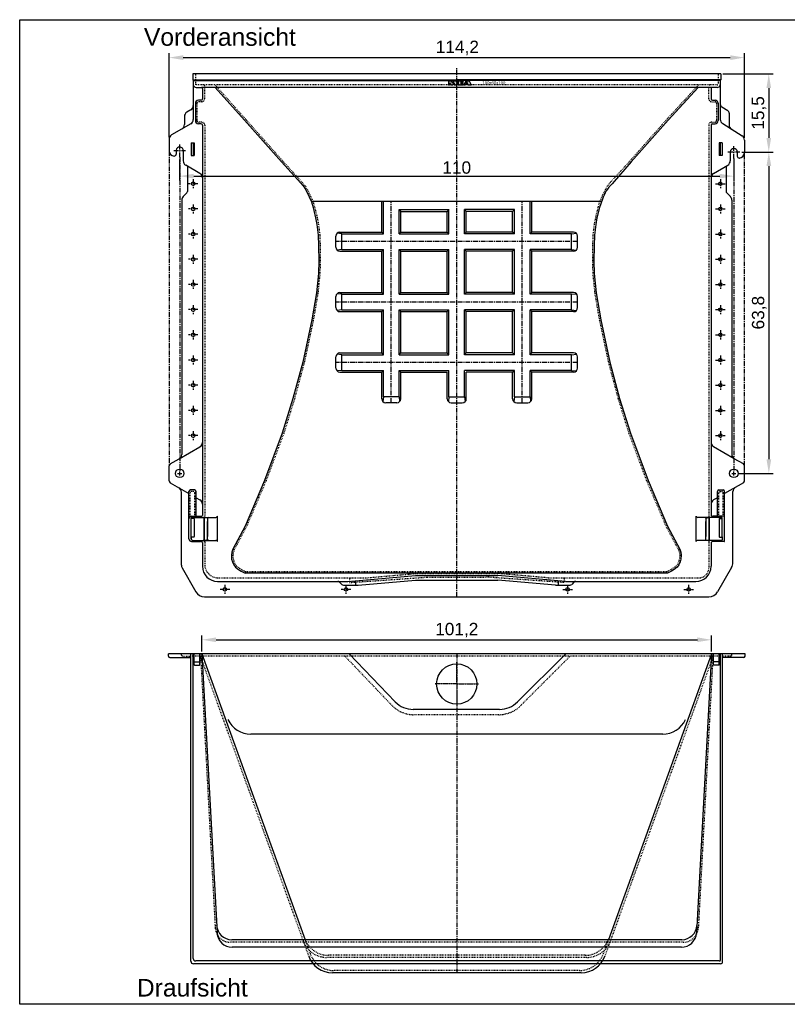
# Model space of a CAD drawing. Header units: millimetres. Extents: x -900 to 1888, y -596 to 1359.
# Tile 1 of 2: x -900 to 623, y -596 to 1359. Entities that reach past the tile are written whole.
import ezdxf

# ---------------------------------------------------------------- set-up
doc = ezdxf.new("R2010")
doc.units = ezdxf.units.MM
for name, pattern in [('AM_DIN_G_W050', [13.75, 9.75, -1.5, 1, -1.5]), ('CENTER', [50.8, 31.75, -6.35, 6.35, -6.35]), ('DOTTED', [3.175, 1.5875, -1.5875])]:
    doc.linetypes.add(name, pattern=pattern)
for name, color, linetype in [('180', 90, 'DOTTED'), ('Beschriftung', 7, 'Continuous'), ('Sonstige1', 134, 'Continuous'), ('Werkst_ck1_Kanten', 1, 'Continuous')]:
    doc.layers.add(name, color=color, linetype=linetype)
for name, color, linetype, lineweight in [('AM_7', 4, 'AM_DIN_G_W050', 25), ('Bemassung', 1, 'Continuous', 25), ('Mittellinie', 2, 'CENTER', 25), ('Schraffur', 253, 'Continuous', 25)]:
    doc.layers.add(name, color=color, linetype=linetype, lineweight=lineweight)
doc.styles.get("Standard").update_dxf_attribs({"font": 'arial.ttf'})
doc.styles.add('style1', font='arial.ttf')
doc.dimstyles.new('MEA', dxfattribs={"dimscale": 0, "dimtxt": 3.5, "dimasz": 4, "dimexe": 1.25, "dimexo": 0.625, "dimtad": 1, "dimtxsty": 'Standard', "dimcen": 4, "dimadec": 0, "dimazin": 2, "dimtfac": 1, "dimtmove": 0, "dimatfit": 3, "dimfxl": 1, "dimtvp": 1, "dimtolj": 1, "dimtzin": 0, "dimarcsym": 0})

# ---------------------------------------------------------------- blocks, each defined once
blk = doc.blocks.new('*D16')
at = {"layer": 'Bemassung', "color": 0, "lineweight": -2, "ltscale": 0.3, "transparency": 16777216}
for p, q in [((-538.6, 104.4), (-538.6, 136.6)), ((-510.6, 127.8), (444.9, 127.8)), ((472.9, 104.4), (472.9, 136.6))]:
    blk.add_line(p, q, dxfattribs=at)
at = {"layer": 'Bemassung', "color": 0, "lineweight": 25, "ltscale": 0.3, "transparency": 16777216}
for points in [[(-510.6, 132.5), (-510.6, 123.2), (-538.6, 127.8)], [(444.9, 132.5), (444.9, 123.2), (472.9, 127.8)]]:
    blk.add_solid(points, dxfattribs=at)
at = {"layer": 'Defpoints', "color": 0, "lineweight": 25, "ltscale": 0.3, "transparency": 16777216}
for p in [(472.9, 127.8), (-538.6, 100.1), (472.9, 100.1)]:
    blk.add_point(p, dxfattribs=at)
at = {"layer": 'Bemassung', "color": 0, "lineweight": 25, "ltscale": 0.3, "transparency": 16777216, "insert": (-32.8, 146.9), "char_height": 24.5, "attachment_point": 5}
blk.add_mtext('\\A1;101,2', dxfattribs=at)
blk = doc.blocks.new('*D17')
at = {"layer": 'Bemassung', "color": 0, "lineweight": -2, "ltscale": 0.3, "transparency": 16777216}
for p, q in [((-603.9, 1125.9), (-603.9, 1292.4)), ((538.2, 1124.4), (538.2, 1292.4)), ((-575.9, 1283.6), (510.2, 1283.6))]:
    blk.add_line(p, q, dxfattribs=at)
at = {"layer": 'Bemassung', "color": 0, "lineweight": 25, "ltscale": 0.3, "transparency": 16777216}
for points in [[(-575.9, 1288.3), (-575.9, 1278.9), (-603.9, 1283.6)], [(510.2, 1288.3), (510.2, 1278.9), (538.2, 1283.6)]]:
    blk.add_solid(points, dxfattribs=at)
at = {"layer": 'Defpoints', "color": 0, "lineweight": 25, "ltscale": 0.3, "transparency": 16777216}
for p in [(538.2, 1283.6), (-603.9, 1121.5), (538.2, 1120)]:
    blk.add_point(p, dxfattribs=at)
at = {"layer": 'Bemassung', "color": 0, "lineweight": 25, "ltscale": 0.3, "transparency": 16777216, "insert": (-31.6, 1302.7), "char_height": 24.5, "attachment_point": 5}
blk.add_mtext('\\A1;114,2', dxfattribs=at)
blk = doc.blocks.new('*D18')
at = {"layer": 'Bemassung', "color": 0, "lineweight": -2, "ltscale": 0.3, "transparency": 16777216}
for p, q in [((-582.9, 1081.6), (-582.9, 1039.6)), ((517.2, 1078.7), (517.2, 1039.6)), ((-554.9, 1048.3), (489.2, 1048.3))]:
    blk.add_line(p, q, dxfattribs=at)
at = {"layer": 'Bemassung', "color": 0, "lineweight": 25, "ltscale": 0.3, "transparency": 16777216}
for points in [[(-554.9, 1053), (-554.9, 1043.6), (-582.9, 1048.3)], [(489.2, 1053), (489.2, 1043.6), (517.2, 1048.3)]]:
    blk.add_solid(points, dxfattribs=at)
at = {"layer": 'Defpoints', "color": 0, "lineweight": 25, "ltscale": 0.3, "transparency": 16777216}
for p in [(-582.9, 1086), (517.2, 1083), (517.2, 1048.3)]:
    blk.add_point(p, dxfattribs=at)
at = {"layer": 'Bemassung', "color": 0, "lineweight": 25, "ltscale": 0.3, "transparency": 16777216, "insert": (-32.9, 1065.2), "char_height": 24.5, "attachment_point": 5}
blk.add_mtext('\\A1;110', dxfattribs=at)
blk = doc.blocks.new('*D19')
at = {"layer": 'Bemassung', "color": 0, "lineweight": -2, "ltscale": 0.3, "transparency": 16777216}
for p, q in [((495.4, 1251.2), (595.3, 1251.2)), ((586.5, 1223.2), (586.5, 1124.2)), ((533.2, 1096.2), (595.3, 1096.2))]:
    blk.add_line(p, q, dxfattribs=at)
at = {"layer": 'Bemassung', "color": 0, "lineweight": 25, "ltscale": 0.3, "transparency": 16777216}
for points in [[(581.9, 1223.2), (591.2, 1223.2), (586.5, 1251.2)], [(581.9, 1124.2), (591.2, 1124.2), (586.5, 1096.2)]]:
    blk.add_solid(points, dxfattribs=at)
at = {"layer": 'Defpoints', "color": 0, "lineweight": 25, "ltscale": 0.3, "transparency": 16777216}
for p in [(491.1, 1251.2), (528.8, 1096.2), (586.5, 1096.2)]:
    blk.add_point(p, dxfattribs=at)
at = {"layer": 'Bemassung', "color": 0, "lineweight": 25, "ltscale": 0.3, "transparency": 16777216, "insert": (567.4, 1173.7), "char_height": 24.5, "attachment_point": 5, "rotation": 90}
blk.add_mtext('\\A1;15,5', dxfattribs=at)
blk = doc.blocks.new('*D20')
at = {"layer": 'Bemassung', "color": 0, "lineweight": -2, "ltscale": 0.3, "transparency": 16777216}
for p, q in [((533.2, 1096.2), (595.5, 1096.2)), ((586.7, 1068.2), (586.7, 486.2)), ((525.5, 458.2), (595.5, 458.2))]:
    blk.add_line(p, q, dxfattribs=at)
at = {"layer": 'Bemassung', "color": 0, "lineweight": 25, "ltscale": 0.3, "transparency": 16777216}
for points in [[(582, 1068.2), (591.4, 1068.2), (586.7, 1096.2)], [(582, 486.2), (591.4, 486.2), (586.7, 458.2)]]:
    blk.add_solid(points, dxfattribs=at)
at = {"layer": 'Defpoints', "color": 0, "lineweight": 25, "ltscale": 0.3, "transparency": 16777216}
for p in [(528.8, 1096.2), (521.2, 458.2), (586.7, 458.2)]:
    blk.add_point(p, dxfattribs=at)
at = {"layer": 'Bemassung', "color": 0, "lineweight": 25, "ltscale": 0.3, "transparency": 16777216, "insert": (567.6, 777.2), "char_height": 24.5, "attachment_point": 5, "rotation": 90}
blk.add_mtext('\\A1;63,8', dxfattribs=at)

msp = doc.modelspace()

# ---------------------------------------------------------------- hatches: boundary and pattern name
at = {"layer": 'Schraffur'}
h = msp.add_hatch(color=256, dxfattribs=at)
h.paths.add_polyline_path([(-24.95, 1236.09), (-19.81, 1236.09), (-19.81, 1237.24), (-30.09, 1237.24), (-30.09, 1229.24), (-19.81, 1229.24), (-19.81, 1230.38), (-24.95, 1230.38), (-24.95, 1232.67), (-19.81, 1232.67), (-19.81, 1233.81), (-24.95, 1233.81)])
h.paths.add_polyline_path([(-32.95, 1237.24), (-38.4, 1237.24), (-41.09, 1232.67), (-43.78, 1237.24), (-49.23, 1237.24), (-49.23, 1229.24), (-46.95, 1229.24), (-46.95, 1233.36), (-44.52, 1229.24), (-40.52, 1229.24), (-38.09, 1233.36), (-38.09, 1229.24), (-32.95, 1229.24)])
h.paths.add_polyline_path([(-8.09, 1237.24), (-14.95, 1237.24), (-18.68, 1229.24), (-16.39, 1229.24), (-15.59, 1230.95), (-10.87, 1230.95), (-10.07, 1229.24), (-4.36, 1229.24)])
h.paths.add_polyline_path([(-11.41, 1232.09), (-15.06, 1232.09), (-13.23, 1236.01)], flags=16)

# ---------------------------------------------------------------- linework, layer by layer
at = {"lineweight": 25, "ltscale": 0.3}
for p, q in [((491.05, 1251.24), (-556.75, 1251.24)), ((-556.75, 1251.24), (-556.75, 1239.24)), ((491.05, 1251.24), (491.05, 1239.24)), ((-556.75, 1239.24), (-32.85, 1239.24)), ((-556.75, 1239.24), (-555.75, 1238.24)), ((-555.75, 1238.24), (-556.02, 1188.24)), ((-555.75, 1238.24), (-32.85, 1238.24)), ((491.05, 1239.24), (-32.85, 1239.24)), ((490.05, 1238.24), (-32.85, 1238.24)), ((491.05, 1239.24), (490.05, 1238.24)), ((490.05, 1238.24), (490.32, 1190.06)), ((-550.1, 1224.24), (-539.6, 1224.24)), ((446.44, 1224.24), (-539.6, 1224.24)), ((-537.6, 1222.24), (-537.6, 1201.97)), ((473.64, 1224.24), (446.44, 1224.24)), ((471.9, 1222.24), (471.9, 1201.97)), ((484.18, 1224.24), (473.9, 1224.24)), ((-551.6, 1192.97), (-551.6, 1158.44)), ((-540.6, 1198.97), (-545.6, 1198.97)), ((474.9, 1198.97), (479.9, 1198.97)), ((485.9, 1192.97), (485.9, 1158.44)), ((-560.72, 1179.76), (-568.52, 1175.25)), ((-556.02, 1188.24), (-556.02, 1160.69)), ((490.32, 1190.91), (490.32, 1160.97)), ((493.14, 1185.83), (505, 1178.42)), ((507.82, 1173.33), (507.82, 1150.03)), ((-573.52, 1166.59), (-573.52, 1150.59)), ((-561.02, 1152.03), (-598.85, 1130.19)), ((-540.6, 1152.44), (-545.6, 1152.44)), ((-537.6, 1149.44), (-537.6, 1044.66)), ((471.9, 1149.44), (471.9, 519.7)), ((474.9, 1152.44), (479.9, 1152.44)), ((495.02, 1152.49), (533.45, 1128.47)), ((-603.85, 1121.53), (-603.85, 1098.24)), ((-559.8, 1114.24), (-559.8, 1089.24)), ((-559.8, 1114.24), (-553.8, 1114.24)), ((-555.8, 1114.24), (-555.8, 1089.24)), ((-553.8, 1114.24), (-553.8, 1089.24)), ((488.1, 1114.24), (488.1, 1089.24)), ((494.1, 1114.24), (488.1, 1114.24)), ((490.1, 1114.24), (490.1, 1089.24)), ((494.1, 1114.24), (494.1, 1089.24)), ((538.15, 1119.99), (538.15, 1094.24)), ((-589.8, 1099.76), (-589.8, 1092.24)), ((-575.9, 1098.69), (-575.9, 1078.77)), ((510.2, 1096.24), (510.2, 1078.77)), ((524.1, 1096.24), (524.1, 1088.24)), ((-593.85, 1088.24), (-593.8, 1088.24)), ((-559.8, 1089.24), (-553.8, 1089.24)), ((494.1, 1089.24), (488.1, 1089.24)), ((528.15, 1084.24), (528.1, 1084.24)), ((-542.6, 1053.77), (-570.9, 1070.11)), ((-567.6, 1068.2), (-567.6, 1018.02)), ((476.9, 1053.77), (505.2, 1070.11)), ((501.9, 1068.2), (501.9, 1018.02)), ((-537.6, 1045.11), (-537.6, 519.7)), ((-567.6, 1017.8), (-567.6, 1018.02)), ((-578.85, 1000.66), (-578.85, 495.88)), ((-576.07, 1007.58), (-568.71, 1015.25)), ((254.76, 998.24), (-321.68, 998.24)), ((-181.85, 937.24), (-181.85, 998.24)), ((116.15, 937.24), (116.15, 998.24)), ((256.2, 1002.26), (250.36, 986)), ((510.37, 1007.58), (503.01, 1015.25)), ((513.15, 1000.66), (513.15, 495.88)), ((-143.85, 937.24), (-143.85, 978.24)), ((-143.85, 978.24), (-51.85, 978.24)), ((-51.85, 937.24), (-51.85, 978.24)), ((-13.85, 937.24), (-13.85, 978.24)), ((78.15, 978.24), (-13.85, 978.24)), ((78.15, 937.24), (78.15, 978.24)), ((250.36, 986), (245.5, 965.83)), ((245.5, 965.83), (242.93, 952.45)), ((242.93, 952.45), (240.37, 931.26)), ((242.93, 952.45), (240.37, 931.26)), ((-272.85, 907.24), (-272.85, 929.24)), ((-264.85, 937.24), (-181.85, 937.24)), ((-143.85, 937.24), (-51.85, 937.24)), ((78.15, 937.24), (-13.85, 937.24)), ((199.15, 937.24), (116.15, 937.24)), ((207.15, 907.24), (207.15, 929.24)), ((240.37, 931.26), (239.62, 909.98)), ((-264.85, 899.24), (-181.85, 899.24)), ((-181.85, 817.24), (-181.85, 899.24)), ((-143.85, 899.24), (-51.85, 899.24)), ((-143.85, 817.24), (-143.85, 899.24)), ((-51.85, 817.24), (-51.85, 899.24)), ((-13.85, 817.24), (-13.85, 899.24)), ((78.15, 899.24), (-13.85, 899.24)), ((78.15, 817.24), (78.15, 899.24)), ((116.15, 817.24), (116.15, 899.24)), ((199.15, 899.24), (116.15, 899.24)), ((239.62, 909.98), (239.36, 880.12)), ((239.36, 880.12), (240.14, 855.28)), ((240.14, 855.28), (243.97, 816.74)), ((-272.85, 787.24), (-272.85, 809.24)), ((-264.85, 817.24), (-181.85, 817.24)), ((-143.85, 817.24), (-51.85, 817.24)), ((78.15, 817.24), (-13.85, 817.24)), ((199.15, 817.24), (116.15, 817.24)), ((207.15, 787.24), (207.15, 809.24)), ((243.97, 816.74), (253.19, 762.77)), ((-264.85, 779.24), (-181.85, 779.24)), ((-181.85, 697.24), (-181.85, 779.24)), ((-143.85, 779.24), (-51.85, 779.24)), ((-143.85, 697.24), (-143.85, 779.24)), ((-51.85, 697.24), (-51.85, 779.24)), ((78.15, 779.24), (-13.85, 779.24)), ((-13.85, 697.24), (-13.85, 779.24)), ((78.15, 697.24), (78.15, 779.24)), ((116.15, 697.24), (116.15, 779.24)), ((199.15, 779.24), (116.15, 779.24)), ((253.19, 762.77), (271.09, 679.17)), ((-272.85, 667.24), (-272.85, 689.24)), ((-264.85, 697.24), (-181.85, 697.24)), ((-143.85, 697.24), (-51.85, 697.24)), ((78.15, 697.24), (-13.85, 697.24)), ((199.15, 697.24), (116.15, 697.24)), ((207.15, 667.24), (207.15, 689.24)), ((271.09, 679.17), (290.53, 606.56)), ((-264.85, 659.24), (-181.85, 659.24)), ((-181.85, 606.24), (-181.85, 659.24)), ((-143.85, 659.24), (-51.85, 659.24)), ((-143.85, 606.24), (-143.85, 659.24)), ((-51.85, 606.24), (-51.85, 659.24)), ((78.15, 659.24), (-13.85, 659.24)), ((-13.85, 606.24), (-13.85, 659.24)), ((78.15, 606.24), (78.15, 659.24)), ((199.15, 659.24), (116.15, 659.24)), ((116.15, 606.24), (116.15, 659.24)), ((290.53, 606.56), (311.75, 538.25)), ((-151.85, 598.24), (-173.85, 598.24)), ((-43.85, 598.24), (-21.85, 598.24)), ((86.15, 598.24), (108.15, 598.24)), ((311.75, 538.25), (347.03, 443.92)), ((-583.85, 487.22), (-542.6, 511.04)), ((-537.6, 519.7), (-537.6, 396.78)), ((471.9, 519.7), (471.9, 396.78)), ((518.15, 487.22), (476.9, 511.04)), ((-603.85, 464.39), (-603.85, 473.37)), ((-601.85, 476.83), (-583.85, 487.22)), ((536.15, 476.83), (518.15, 487.22)), ((538.15, 464.39), (538.15, 473.37)), ((-603.85, 443.11), (-603.85, 464.39)), ((538.15, 443.11), (538.15, 464.39)), ((-601.85, 439.64), (-564.4, 418.02)), ((347.03, 443.92), (385.65, 353.6)), ((536.15, 439.64), (498.7, 418.02)), ((-579.56, 275.92), (-579.56, 421)), ((-564.4, 367.73), (-564.4, 422.4)), ((-553.4, 425.4), (-561.4, 425.4)), ((-550.4, 372.95), (-550.4, 422.4)), ((484.7, 372.95), (484.7, 422.4)), ((487.7, 425.4), (495.7, 425.4)), ((498.7, 367.73), (498.7, 422.4)), ((515.4, 281.25), (515.4, 421.89)), ((-550.4, 409.94), (-542.6, 405.44)), ((-537.6, 396.78), (-537.6, 374.66)), ((471.9, 396.78), (471.9, 374.66)), ((484.7, 409.94), (476.9, 405.44)), ((-559.18, 372.95), (-541.46, 372.95)), ((-507.82, 372.95), (-508.99, 371.78)), ((442.12, 372.95), (443.29, 371.78)), ((497.7, 372.95), (475.76, 372.95)), ((498.7, 323.95), (498.7, 371.95)), ((-564.4, 328.18), (-564.4, 367.73)), ((-560.03, 332.76), (-560.03, 369.86)), ((-560.03, 328.18), (-560.03, 367.73)), ((-559.03, 370.86), (-532.35, 370.86)), ((-554.76, 368.73), (-559.03, 368.73)), ((-556.89, 370.86), (-511.21, 370.86)), ((-553.76, 367.73), (-553.76, 332.76)), ((-532.35, 370.86), (-533.91, 369.55)), ((-533.91, 369.55), (-533.91, 327.24)), ((-533.91, 326.35), (-533.91, 368.66)), ((-532.35, 370.86), (-511.21, 370.86)), ((-527.43, 369.55), (-532.35, 370.86)), ((-525.87, 370.86), (-527.43, 369.55)), ((-527.43, 369.55), (-527.43, 333.03)), ((-527.43, 326.35), (-527.43, 362.88)), ((385.65, 353.6), (410, 307.98)), ((491.19, 370.86), (445.51, 370.86)), ((466.65, 370.86), (445.51, 370.86)), ((460.17, 370.86), (461.73, 369.55)), ((461.73, 369.55), (466.65, 370.86)), ((461.73, 369.55), (461.73, 333.03)), ((461.73, 326.35), (461.73, 362.88)), ((466.65, 370.86), (468.21, 369.55)), ((493.33, 370.86), (466.65, 370.86)), ((468.21, 369.55), (468.21, 327.24)), ((468.21, 326.35), (468.21, 368.66)), ((488.06, 367.73), (488.06, 332.76)), ((489.06, 368.73), (493.33, 368.73)), ((494.33, 332.76), (494.33, 369.86)), ((-560.03, 332.36), (-560.03, 328.18)), ((494.33, 332.36), (494.33, 326.04)), ((-559.18, 322.95), (-541.46, 322.95)), ((-554.76, 331.76), (-559.03, 331.76)), ((-556.89, 325.04), (-532.35, 325.04)), ((-537.6, 321.25), (-537.6, 273.64)), ((-532.35, 325.04), (-533.91, 326.35)), ((-527.43, 326.35), (-532.35, 325.04)), ((-532.35, 325.04), (-511.21, 325.04)), ((-525.87, 325.04), (-527.43, 326.35)), ((-507.82, 322.95), (-508.99, 324.12)), ((442.12, 322.95), (443.29, 324.12)), ((466.65, 325.04), (445.51, 325.04)), ((460.17, 325.04), (461.73, 326.35)), ((461.73, 326.35), (466.65, 325.04)), ((466.65, 325.04), (468.21, 326.35)), ((493.33, 325.04), (466.65, 325.04)), ((471.9, 321.25), (471.9, 273.64)), ((497.7, 322.95), (475.76, 322.95)), ((489.06, 331.76), (493.33, 331.76)), ((410, 307.98), (412.04, 301.59)), ((412.04, 301.59), (412.8, 295.72)), ((412.8, 295.72), (412.29, 288.07)), ((408.13, 276.39), (404.47, 272.11)), ((410.51, 282.45), (408.13, 276.39)), ((412.29, 288.07), (410.51, 282.45)), ((-578.23, 270.92), (-550.7, 223.24)), ((385.24, 260.4), (-452.69, 260.4)), ((-248.83, 243.65), (-114.55, 255.4)), ((-114.55, 255.4), (48.85, 255.4)), ((183.35, 243.64), (48.85, 255.4)), ((387.97, 261.66), (385.24, 260.4)), ((393.39, 264.31), (387.97, 261.66)), ((398.68, 267.33), (393.39, 264.31)), ((404.47, 272.11), (398.68, 267.33)), ((512.72, 271.25), (485, 223.24)), ((-507.6, 243.64), (-268.97, 243.64)), ((-268.97, 243.64), (-249.27, 243.64)), ((-265.41, 242.14), (-261.23, 237.9)), ((-257.67, 236.4), (-228.85, 236.4)), ((-233.85, 245.4), (-233.85, 236.4)), ((-228.85, 236.4), (-114.55, 246.4)), ((-114.55, 246.4), (48.85, 246.4)), ((163.15, 236.4), (48.85, 246.4)), ((163.15, 236.4), (191.97, 236.4)), ((168.15, 244.97), (168.15, 236.4)), ((183.35, 243.64), (441.9, 243.64)), ((199.71, 242.14), (195.53, 237.9)), ((-533.38, 213.24), (-32.85, 213.24)), ((-32.85, 213.24), (467.68, 213.24)), ((-32.85, 100.05), (-605.1, 100.05)), ((-605.1, 95.55), (-605.1, 100.05)), ((-560.6, -510.38), (-560.6, 100.05)), ((-556.1, -504.88), (-556.1, 100.05)), ((-554.1, 78.55), (-554.1, 100.05)), ((-542.6, 78.55), (-542.6, 100.05)), ((-538.6, 100.05), (-333.84, -467.56)), ((-538.6, 100.05), (-508.75, -454.17)), ((-154.95, 4.38), (-246.12, 100.05)), ((539.4, 100.05), (-32.85, 100.05)), ((87.75, 4.38), (183.42, 100.05)), ((472.9, 100.05), (268.09, -467.56)), ((472.9, 100.05), (443.05, -454.17)), ((476.9, 78.55), (476.9, 100.05)), ((488.4, 78.55), (488.4, 100.05)), ((490.4, -507.88), (490.4, 100.05)), ((494.9, -511.38), (494.9, 100.05)), ((539.4, 95.55), (539.4, 100.05)), ((-602.1, 92.55), (-560.6, 92.55)), ((-554.1, 84.05), (-542.6, 84.05)), ((488.4, 84.05), (476.9, 84.05)), ((536.4, 92.55), (494.9, 92.55)), ((-553.1, 77.55), (-543.6, 77.55)), ((487.4, 77.55), (477.9, 77.55)), ((52.08, -10.39), (-119.28, -10.39)), ((52.08, -10.39), (-117.78, -10.39)), ((413.9, -467.56), (-479.6, -467.56)), ((413.09, -482.56), (-478.79, -482.56)), ((-32.85, -515.38), (-555.6, -515.38)), ((-32.85, -509.88), (-551.1, -509.88)), ((488.4, -509.88), (-32.85, -509.88)), ((490.9, -515.38), (-32.85, -515.38)), ((214.1, -533.28), (-279.74, -533.29))]:
    msp.add_line(p, q, dxfattribs=at)
at = {"color": 9, "linetype": 'Continuous'}
for p, q in [((-178.35, 933.74), (-178.35, 998.24)), ((112.65, 933.74), (112.65, 998.24)), ((-147.35, 933.74), (-147.35, 981.74)), ((-147.35, 981.74), (-48.35, 981.74)), ((-147.35, 981.74), (-143.85, 978.24)), ((-48.35, 981.74), (-51.85, 978.24)), ((-48.35, 933.74), (-48.35, 981.74)), ((-17.35, 933.74), (-17.35, 981.74)), ((81.65, 981.74), (-17.35, 981.74)), ((-17.35, 981.74), (-13.85, 978.24)), ((81.65, 981.74), (78.15, 978.24)), ((81.65, 933.74), (81.65, 981.74)), ((-260.85, 933.74), (-270.51, 934.89)), ((-260.85, 902.74), (-260.85, 933.74)), ((-260.85, 933.74), (-178.35, 933.74)), ((-178.35, 933.74), (-181.85, 937.24)), ((-147.35, 933.74), (-143.85, 937.24)), ((-147.35, 933.74), (-48.35, 933.74)), ((-48.35, 933.74), (-51.85, 937.24)), ((-17.35, 933.74), (-13.85, 937.24)), ((81.65, 933.74), (-17.35, 933.74)), ((81.65, 933.74), (78.15, 937.24)), ((112.65, 933.74), (116.15, 937.24)), ((195.15, 933.74), (112.65, 933.74)), ((195.15, 933.74), (204.81, 934.89)), ((195.15, 902.74), (195.15, 933.74)), ((-260.85, 902.74), (-270.51, 901.58)), ((-260.85, 902.74), (-178.35, 902.74)), ((-178.35, 902.74), (-181.85, 899.24)), ((-178.35, 813.74), (-178.35, 902.74)), ((-147.35, 902.74), (-48.35, 902.74)), ((-147.35, 813.74), (-147.35, 902.74)), ((-147.35, 902.74), (-143.85, 899.24)), ((-48.35, 902.74), (-51.85, 899.24)), ((-48.35, 813.74), (-48.35, 902.74)), ((-17.35, 813.74), (-17.35, 902.74)), ((81.65, 902.74), (-17.35, 902.74)), ((-17.35, 902.74), (-13.85, 899.24)), ((81.65, 902.74), (78.15, 899.24)), ((81.65, 813.74), (81.65, 902.74)), ((112.65, 813.74), (112.65, 902.74)), ((195.15, 902.74), (112.65, 902.74)), ((112.65, 902.74), (116.15, 899.24)), ((195.15, 902.74), (204.81, 901.58)), ((-260.85, 813.74), (-270.51, 814.89)), ((-260.85, 782.74), (-260.85, 813.74)), ((-260.85, 813.74), (-178.35, 813.74)), ((-178.35, 813.74), (-181.85, 817.24)), ((-147.35, 813.74), (-143.85, 817.24)), ((-147.35, 813.74), (-48.35, 813.74)), ((-48.35, 813.74), (-51.85, 817.24)), ((-17.35, 813.74), (-13.85, 817.24)), ((81.65, 813.74), (-17.35, 813.74)), ((81.65, 813.74), (78.15, 817.24)), ((112.65, 813.74), (116.15, 817.24)), ((195.15, 813.74), (112.65, 813.74)), ((195.15, 813.74), (204.81, 814.89)), ((195.15, 782.74), (195.15, 813.74)), ((-260.85, 782.74), (-270.51, 781.58)), ((-260.85, 782.74), (-178.35, 782.74)), ((-178.35, 782.74), (-181.85, 779.24)), ((-178.35, 693.74), (-178.35, 782.74)), ((-147.35, 782.74), (-48.35, 782.74)), ((-147.35, 693.74), (-147.35, 782.74)), ((-147.35, 782.74), (-143.85, 779.24)), ((-48.35, 782.74), (-51.85, 779.24)), ((-48.35, 693.74), (-48.35, 782.74)), ((-48.35, 693.74), (-48.35, 782.74)), ((-17.35, 693.74), (-17.35, 782.74)), ((81.65, 782.74), (-17.35, 782.74)), ((-17.35, 693.74), (-17.35, 782.74)), ((-17.35, 782.74), (-13.85, 779.24)), ((81.65, 782.74), (78.15, 779.24)), ((81.65, 693.74), (81.65, 782.74)), ((112.65, 693.74), (112.65, 782.74)), ((195.15, 782.74), (112.65, 782.74)), ((112.65, 782.74), (116.15, 779.24)), ((195.15, 782.74), (204.81, 781.58)), ((-260.85, 693.74), (-270.51, 694.89)), ((-260.85, 662.74), (-260.85, 693.74)), ((-260.85, 693.74), (-178.35, 693.74)), ((-178.35, 693.74), (-181.85, 697.24)), ((-147.35, 693.74), (-143.85, 697.24)), ((-147.35, 693.74), (-48.35, 693.74)), ((-48.35, 693.74), (-51.85, 697.24)), ((-17.35, 693.74), (-13.85, 697.24)), ((81.65, 693.74), (-17.35, 693.74)), ((81.65, 693.74), (78.15, 697.24)), ((112.65, 693.74), (116.15, 697.24)), ((195.15, 693.74), (112.65, 693.74)), ((195.15, 693.74), (204.81, 694.89)), ((195.15, 662.74), (195.15, 693.74)), ((-260.85, 662.74), (-270.51, 661.58)), ((-260.85, 662.74), (-178.35, 662.74)), ((-181.85, 659.24), (-178.35, 662.74)), ((-178.35, 610.24), (-178.35, 662.74)), ((-147.35, 662.74), (-48.35, 662.74)), ((-147.35, 610.24), (-147.35, 662.74)), ((-143.85, 659.24), (-147.35, 662.74)), ((-48.35, 610.24), (-48.35, 662.74)), ((81.65, 662.74), (-17.35, 662.74)), ((-17.35, 610.24), (-17.35, 662.74)), ((78.15, 659.24), (81.65, 662.74)), ((81.65, 610.24), (81.65, 662.74)), ((195.15, 662.74), (112.65, 662.74)), ((112.65, 610.24), (112.65, 662.74)), ((116.15, 659.24), (112.65, 662.74)), ((195.15, 662.74), (204.81, 661.58)), ((-178.35, 610.24), (-179.51, 600.58)), ((-147.35, 610.24), (-178.35, 610.24)), ((-147.35, 610.24), (-146.19, 600.58)), ((-48.35, 610.24), (-49.51, 600.58)), ((-48.35, 610.24), (-17.35, 610.24)), ((-17.35, 610.24), (-16.19, 600.58)), ((81.65, 610.24), (80.49, 600.58)), ((81.65, 610.24), (112.65, 610.24)), ((112.65, 610.24), (113.81, 600.58)), ((-507.82, 322.95), (-507.82, 372.95)), ((442.12, 322.95), (442.12, 372.95))]:
    msp.add_line(p, q, dxfattribs=at)
at = {"lineweight": 25, "ltscale": 0.3}
msp.add_lwpolyline([(-900.43, 1358.89), (1887.51, 1358.89), (1887.51, -595.87), (-900.43, -595.87)], close=True, dxfattribs=at)
for points in [[(-512.09, 1224.18), (-454.37, 1159.66), (-381, 1076.84), (-342.08, 1034.07), (-335.7, 1026.42), (-331.87, 1019.78), (-325.74, 1007.53), (-321.13, 996.97), (-317.81, 986), (-312.95, 965.83), (-310.38, 952.45), (-307.82, 931.26), (-307.07, 909.98), (-306.81, 880.12), (-307.59, 855.28), (-311.42, 816.74), (-320.63, 762.77), (-338.54, 679.17), (-357.98, 606.56), (-379.2, 538.25), (-414.48, 443.92), (-453.1, 353.6), (-477.44, 307.98), (-479.49, 301.59), (-480.25, 295.72), (-479.74, 288.07), (-477.96, 282.45), (-475.58, 276.39), (-471.92, 272.11), (-466.13, 267.33), (-460.84, 264.31), (-455.42, 261.66), (-452.69, 260.4)], [(446.44, 1224.24), (386.93, 1159.66), (313.55, 1076.84), (275.43, 1033.28)]]:
    msp.add_lwpolyline(points, dxfattribs=at)
at = {"color": 9, "linetype": 'Continuous'}
for centre in [(-556.12, 1033.24), (490.42, 1033.24), (-556.12, 983.24), (490.42, 983.24), (-556.12, 933.24), (490.42, 933.24), (-556.12, 883.24), (490.42, 883.24), (-556.12, 833.24), (490.42, 833.24), (-556.12, 783.24), (490.42, 783.24), (-556.12, 733.24), (490.42, 733.24), (-556.12, 683.24), (490.42, 683.24), (-556.12, 633.24), (490.42, 633.24), (-556.12, 583.24), (490.42, 583.24), (-556.12, 533.24), (490.42, 533.24), (-493.1, 227.9), (-252.85, 227.9), (187.15, 227.9), (427.4, 227.9)]:
    msp.add_circle(centre, 3.5, dxfattribs=at)
at = {"lineweight": 25, "ltscale": 0.3}
for centre, radius in [((-582.85, 458.24), 8.5), ((517.15, 458.24), 8.5), ((-32.82, 40.05), 40)]:
    msp.add_circle(centre, radius, dxfattribs=at)
for centre, radius, start, end in [((-549.88, 1230.24), 6, 189.59407, 270), ((-539.6, 1222.24), 2, 0, 90), ((473.9, 1222.24), 2, 90, 180), ((484.18, 1230.24), 6, 270, 350.40593), ((-545.6, 1192.97), 6, 90, 180), ((-540.6, 1201.97), 3, 270, 0), ((474.9, 1201.97), 3, 180, 270), ((479.9, 1192.97), 6, 0, 90), ((-563.52, 1166.59), 10, 120, 180), ((-566.02, 1188.24), 10, 302, 0), ((496.32, 1190.91), 6, 180, 238), ((501.82, 1173.33), 6, 0, 58), ((-566.02, 1160.69), 10, 300, 0), ((-545.6, 1158.44), 6, 180, 270), ((479.9, 1158.44), 6, 270, 0), ((500.32, 1160.97), 10, 180, 238), ((-583.52, 1150.59), 10, 300, 0), ((-540.6, 1149.44), 3, 0, 90), ((474.9, 1149.44), 3, 90, 180), ((517.82, 1150.03), 10, 180, 238), ((-593.85, 1121.53), 10, 120, 180), ((528.15, 1119.99), 10, 0, 58), ((-593.85, 1098.24), 10, 180, 270), ((-582.85, 1099.2), 6.97, 355.76322, 175.42401), ((517.15, 1096.24), 6.95, 0, 180), ((-593.8, 1092.24), 4, 270, 0), ((-593.8, 1092.24), 4, 270, 0), ((-593.8, 1092.24), 4, 270, 0), ((-565.9, 1078.77), 10, 180, 240), ((500.2, 1078.77), 10, 300, 0), ((528.1, 1088.24), 4, 180, 270), ((528.15, 1094.24), 10, 270, 0), ((-547.6, 1045.11), 10, 0, 60), ((481.9, 1045.11), 10, 120, 180), ((-571.6, 1018.02), 4, 316.21515, 0), ((332.02, 976.73), 80, 135.0198, 161.39085), ((505.9, 1018.02), 4, 180, 223.78485), ((-568.85, 1000.66), 10, 136.21515, 180), ((503.15, 1000.66), 10, 0, 43.78485), ((-264.85, 929.24), 8, 90, 180), ((199.15, 929.24), 8, 0, 90), ((-264.85, 907.24), 8, 180, 270), ((199.15, 907.24), 8, 270, 0), ((-264.85, 809.24), 8, 90, 180), ((199.15, 809.24), 8, 0, 90), ((-264.85, 787.24), 8, 180, 270), ((199.15, 787.24), 8, 270, 0), ((-264.85, 689.24), 8, 90, 180), ((199.15, 689.24), 8, 0, 90), ((-264.85, 667.24), 8, 180, 270), ((199.15, 667.24), 8, 270, 0), ((-173.85, 606.24), 8, 180, 270), ((-151.85, 606.24), 8, 270, 0), ((-43.85, 606.24), 8, 180, 270), ((-21.85, 606.24), 8, 270, 0), ((86.15, 606.24), 8, 180, 270), ((108.15, 606.24), 8, 270, 0), ((-547.6, 519.7), 10, 300, 0), ((481.9, 519.7), 10, 180, 240), ((-588.85, 495.88), 10, 300, 0), ((523.15, 495.88), 10, 180, 240), ((-599.85, 473.37), 4, 120, 180), ((534.15, 473.37), 4, 0, 60), ((-599.85, 443.11), 4, 180, 240), ((525.4, 421.89), 10, 120, 180), ((534.15, 443.11), 4, 300, 0), ((-589.56, 421), 10, 0, 60), ((-561.4, 422.4), 3, 90, 180), ((-553.4, 422.4), 3, 0, 90), ((487.7, 422.4), 3, 90, 180), ((495.7, 422.4), 3, 0, 90), ((-547.6, 396.78), 10, 0, 60), ((481.9, 396.78), 10, 120, 180), ((-559.18, 367.73), 5.23, 90, 180), ((-541.46, 378.18), 5.23, 270, 317.64642), ((-511.21, 374), 3.14, 270, 315), ((445.51, 374), 3.14, 225, 270), ((475.76, 378.18), 5.23, 222.35358, 270), ((497.7, 371.95), 1, 0, 90), ((-559.03, 369.86), 1, 90, 180), ((-559.03, 367.73), 1, 90, 180), ((-554.76, 367.73), 1, 0, 90), ((489.06, 367.73), 1, 90, 180), ((493.33, 369.86), 1, 0, 90), ((493.33, 367.73), 1, 0, 90), ((-559.03, 332.76), 1, 180, 270), ((-554.76, 332.76), 1, 270, 0), ((489.06, 332.76), 1, 180, 270), ((493.33, 332.76), 1, 270, 0), ((-559.18, 328.18), 5.23, 180, 270), ((-556.89, 328.18), 3.14, 180, 270), ((-541.46, 317.73), 5.23, 42.35358, 90), ((-511.21, 321.91), 3.14, 45, 90), ((445.51, 321.91), 3.14, 90, 135), ((475.76, 317.73), 5.23, 90, 137.64642), ((493.33, 326.04), 1, 270, 0), ((497.7, 323.95), 1, 270, 0), ((-569.56, 275.92), 10, 180, 210), ((495.4, 281.25), 20, 330, 0), ((-507.6, 273.64), 30, 180, 270), ((441.9, 273.64), 30, 270, 0), ((-268.97, 238.64), 5, 44.52868, 90), ((-257.67, 241.4), 5, 224.52868, 270), ((191.97, 241.4), 5, 270, 315.47132), ((203.27, 238.64), 5, 90, 135.47132), ((-533.38, 233.24), 20, 210, 270), ((467.68, 233.24), 20, 270, 330), ((-602.1, 95.55), 3, 180, 270), ((-553.1, 78.55), 1, 180, 270), ((-543.6, 78.55), 1, 270, 0), ((477.9, 78.55), 1, 180, 270), ((487.4, 78.55), 1, 270, 0), ((536.4, 95.55), 3, 270, 0), ((-119.28, 40.05), 50.44, 225, 270), ((52.08, 40.05), 50.44, 270, 315), ((-479.6, -437.56), 30, 183.08284, 270), ((413.9, -437.56), 30, 270, 356.91716), ((-478.79, -452.56), 30, 183.08284, 270), ((413.09, -452.56), 30, 270, 356.91716), ((-551.1, -504.88), 5, 180, 270), ((-279.74, -483.29), 50, 199.86251, 270.0018), ((214.1, -483.28), 50, 270.0018, 340.17457), ((488.4, -507.88), 2, 270, 0), ((-555.6, -510.38), 5, 180, 270), ((490.9, -511.38), 4, 270, 0)]:
    msp.add_arc(centre, radius, start, end, dxfattribs=at)
at = {"color": 9, "linetype": 'Continuous'}
msp.add_arc((-249.27, 248.64), 5, 270, 275, dxfattribs=at)
at = {"layer": '180'}
for p, q in [((-551.75, 1251.24), (-551.75, 1231.24)), ((486.05, 1251.24), (486.05, 1231.24)), ((484.05, 1229.24), (-549.75, 1229.24)), ((-533.1, 1201.97), (-533.1, 1227.24)), ((467.4, 1201.97), (467.4, 1227.24)), ((-548.6, 1192.97), (-548.6, 1158.44)), ((-539.1, 1195.97), (-545.6, 1195.97)), ((473.4, 1195.97), (479.9, 1195.97)), ((482.9, 1192.97), (482.9, 1158.44)), ((-539.1, 1155.44), (-545.6, 1155.44)), ((473.4, 1155.44), (479.9, 1155.44)), ((-533.1, 1149.44), (-533.1, 374)), ((467.4, 1149.44), (467.4, 374)), ((-561.9, 372.19), (-561.9, 419.4)), ((-555.9, 422.4), (-558.9, 422.4)), ((-552.9, 372.95), (-552.9, 419.4)), ((487.2, 372.95), (487.2, 419.4)), ((490.2, 422.4), (493.2, 422.4)), ((496.2, 372.95), (496.2, 419.4)), ((-533.1, 322.04), (-533.1, 279.4)), ((467.4, 322.04), (467.4, 270.66)), ((-452.03, 263.4), (384.58, 263.4)), ((-214.46, 250.66), (-114.55, 259.4)), ((-114.55, 259.4), (48.85, 259.4)), ((148.76, 250.66), (48.85, 259.4)), ((-507.6, 250.66), (-214.46, 250.66)), ((-245.85, 241.52), (-91.52, 252.25)), ((-245.85, 250.66), (-245.85, 241.52)), ((-91.52, 252.25), (25.82, 252.25)), ((180.15, 241.52), (25.82, 252.25)), ((148.76, 250.66), (447.4, 250.66)), ((180.15, 250.66), (180.15, 241.52)), ((-579.1, 97.55), (-579.1, 100.05)), ((-541.6, 99.92), (-512.29, -444.17)), ((475.9, 99.92), (446.59, -444.17)), ((513.4, 97.55), (513.4, 100.05)), ((-576.6, 95.05), (-560.6, 95.05)), ((-32.85, 95.05), (-560.6, 95.05)), ((-541.83, 95.05), (-326.76, -500.28)), ((-160.91, -3.08), (-254.55, 95.05)), ((488.4, 95.05), (-32.85, 95.05)), ((93.72, -3.08), (191.85, 95.05)), ((475.61, 94.66), (261.14, -500.24)), ((510.9, 95.05), (494.9, 95.05)), ((50.58, -20.95), (-117.78, -20.95)), ((-333.79, -467.56), (-323.66, -495.76)), ((268.09, -467.56), (257.98, -495.72)), ((416.64, -472.56), (-482.34, -472.56)), ((225.08, -502.82), (-290.75, -502.82)), ((221.82, -498.62), (-287.52, -498.62)), ((210.95, -528.75), (-276.63, -528.8))]:
    msp.add_line(p, q, dxfattribs=at)
for points in [[(-512.59, 1229.24), (-452.15, 1161.67), (-378.77, 1078.84), (-339.82, 1036.05), (-333.23, 1028.14), (-329.22, 1021.2), (-323.02, 1008.8), (-318.31, 998.01), (-314.91, 986.78), (-310.02, 966.47), (-307.41, 952.91), (-304.83, 931.49), (-304.07, 910.05), (-303.81, 880.09), (-304.59, 855.09), (-308.45, 816.34), (-317.69, 762.2), (-335.62, 678.47), (-355.1, 605.72), (-376.36, 537.28), (-411.7, 442.81), (-450.4, 352.3), (-474.67, 306.8), (-476.55, 300.94), (-477.24, 295.63), (-476.77, 288.63), (-475.13, 283.46), (-472.97, 277.96), (-469.81, 274.26), (-464.42, 269.81), (-459.43, 266.96), (-454.13, 264.37), (-452.03, 263.4)], [(446.97, 1229.24), (384.7, 1161.67), (311.32, 1078.84), (272.37, 1036.05), (265.78, 1028.14), (261.78, 1021.2), (255.57, 1008.8), (250.86, 998.01), (247.46, 986.78), (242.57, 966.47), (239.96, 952.91), (237.38, 931.49), (236.62, 910.05), (236.36, 880.09), (237.15, 855.09), (241, 816.34), (250.24, 762.2), (268.18, 678.47), (287.65, 605.72), (308.91, 537.28), (344.25, 442.81), (382.95, 352.3), (407.22, 306.8), (409.1, 300.94), (409.79, 295.63), (409.33, 288.63), (407.68, 283.46), (405.52, 277.96), (402.36, 274.26), (396.97, 269.81), (391.98, 266.96), (386.68, 264.37), (384.58, 263.4)]]:
    msp.add_lwpolyline(points, dxfattribs=at)
for centre, radius, start, end in [((-549.75, 1231.24), 2, 180, 270), ((-535.1, 1227.24), 2, 0, 90), ((469.4, 1227.24), 2, 90, 180), ((484.05, 1231.24), 2, 270, 0), ((-545.6, 1192.97), 3, 90, 180), ((-539.1, 1201.97), 6, 270, 0), ((473.4, 1201.97), 6, 180, 270), ((479.9, 1192.97), 3, 0, 90), ((-545.6, 1158.44), 3, 180, 270), ((-539.1, 1149.44), 6, 0, 90), ((473.4, 1149.44), 6, 90, 180), ((479.9, 1158.44), 3, 270, 0), ((-558.9, 419.4), 3, 90, 180), ((-555.9, 419.4), 3, 0, 90), ((490.2, 419.4), 3, 90, 180), ((493.2, 419.4), 3, 0, 90), ((-536.1, 373.86), 3, 270, 0), ((470.4, 373.86), 3, 180, 270), ((-536.1, 322.04), 3, 0, 90), ((470.4, 322.04), 3, 90, 180), ((-505.83, 277.92), 27.31, 176.88622, 266.27538), ((447.4, 270.66), 20, 270, 0), ((-576.6, 97.55), 2.5, 180, 270), ((510.9, 97.55), 2.5, 270, 0), ((-117.78, 40.05), 61, 225, 270), ((50.58, 40.05), 61, 270, 315), ((-482.34, -442.56), 30, 183.08301, 270), ((416.64, -442.56), 30, 270, 356.91699), ((-287.52, -448.62), 50, 199.83645, 270), ((221.82, -448.62), 50, 270, 340.16355), ((-290.75, -452.82), 50, 199.86251, 270), ((225.08, -452.82), 50, 270, 340.17457), ((-276.63, -478.8), 50, 199.83645, 270.00476), ((210.95, -478.75), 50, 270.00476, 340.16355)]:
    msp.add_arc(centre, radius, start, end, dxfattribs=at)
at = {"layer": 'AM_7', "ltscale": 0.3}
for q in [(-32.82, 83.05), (-75.82, 40.05), (10.18, 40.05), (-32.82, -2.95)]:
    msp.add_line((-32.82, 40.05), q, dxfattribs=at)
at = {"layer": 'Mittellinie', "lineweight": 25, "ltscale": 0.3}
for p, q in [((-32.85, 213.24), (-32.85, 1262.8)), ((-603.85, 1098.24), (-603.85, 473.37)), ((-594.53, 1099.2), (-571.17, 1099.2)), ((-582.85, 1086.02), (-582.85, 1112.39)), ((505.47, 1096.24), (528.83, 1096.24)), ((517.15, 1083.05), (517.15, 1109.42)), ((-582.85, 1086.02), (-582.85, 462.24)), ((517.15, 1083.05), (517.15, 462.24)), ((538.15, 473.37), (538.15, 1094.24)), ((-556.12, 1042.24), (-556.12, 1024.24)), ((490.42, 1042.24), (490.42, 1024.24)), ((-546.59, 1033.24), (-565.65, 1033.24)), ((480.89, 1033.24), (499.95, 1033.24)), ((-162.85, 598.24), (-162.85, 998.24)), ((97.15, 598.24), (97.15, 998.24)), ((-546.59, 983.24), (-565.65, 983.24)), ((-546.59, 983.24), (-565.65, 983.24)), ((-556.12, 992.24), (-556.12, 974.24)), ((-556.12, 992.24), (-556.12, 974.24)), ((480.89, 983.24), (499.95, 983.24)), ((480.89, 983.24), (499.95, 983.24)), ((490.42, 992.24), (490.42, 974.24)), ((490.42, 992.24), (490.42, 974.24)), ((-556.12, 942.24), (-556.12, 924.24)), ((490.42, 942.24), (490.42, 924.24)), ((490.42, 942.24), (490.42, 924.24)), ((-546.59, 933.24), (-565.65, 933.24)), ((480.89, 933.24), (499.95, 933.24)), ((480.89, 933.24), (499.95, 933.24)), ((207.15, 918.24), (-272.85, 918.24)), ((-546.59, 883.24), (-565.65, 883.24)), ((-556.12, 892.24), (-556.12, 874.24)), ((480.89, 883.24), (499.95, 883.24)), ((480.89, 883.24), (499.95, 883.24)), ((490.42, 892.24), (490.42, 874.24)), ((490.42, 892.24), (490.42, 874.24)), ((-556.12, 842.24), (-556.12, 824.24)), ((490.42, 842.24), (490.42, 824.24)), ((490.42, 842.24), (490.42, 824.24)), ((-546.59, 833.24), (-565.65, 833.24)), ((480.89, 833.24), (499.95, 833.24)), ((480.89, 833.24), (499.95, 833.24)), ((-546.59, 783.24), (-565.65, 783.24)), ((-556.12, 792.24), (-556.12, 774.24)), ((207.15, 798.24), (-272.85, 798.24)), ((480.89, 783.24), (499.95, 783.24)), ((480.89, 783.24), (499.95, 783.24)), ((490.42, 792.24), (490.42, 774.24)), ((490.42, 792.24), (490.42, 774.24)), ((-546.59, 733.24), (-565.65, 733.24)), ((-556.12, 742.24), (-556.12, 724.24)), ((480.89, 733.24), (499.95, 733.24)), ((480.89, 733.24), (499.95, 733.24)), ((490.42, 742.24), (490.42, 724.24)), ((490.42, 742.24), (490.42, 724.24)), ((-556.12, 692.24), (-556.12, 674.24)), ((490.42, 692.24), (490.42, 674.24)), ((490.42, 692.24), (490.42, 674.24)), ((-546.59, 683.24), (-565.65, 683.24)), ((207.15, 678.24), (-272.85, 678.24)), ((480.89, 683.24), (499.95, 683.24)), ((480.89, 683.24), (499.95, 683.24)), ((-546.59, 633.24), (-565.65, 633.24)), ((-556.12, 642.24), (-556.12, 624.24)), ((480.89, 633.24), (499.95, 633.24)), ((480.89, 633.24), (499.95, 633.24)), ((490.42, 642.24), (490.42, 624.24)), ((490.42, 642.24), (490.42, 624.24)), ((-556.12, 592.24), (-556.12, 574.24)), ((490.42, 592.24), (490.42, 574.24)), ((490.42, 592.24), (490.42, 574.24)), ((-546.59, 583.24), (-565.65, 583.24)), ((480.89, 583.24), (499.95, 583.24)), ((480.89, 583.24), (499.95, 583.24)), ((-546.59, 533.24), (-565.65, 533.24)), ((-556.12, 542.24), (-556.12, 524.24)), ((480.89, 533.24), (499.95, 533.24)), ((480.89, 533.24), (499.95, 533.24)), ((490.42, 542.24), (490.42, 524.24)), ((490.42, 542.24), (490.42, 524.24)), ((-586.85, 458.24), (-578.85, 458.24)), ((-582.85, 454.24), (-582.85, 462.24)), ((513.15, 458.24), (521.15, 458.24)), ((517.15, 454.24), (517.15, 462.24)), ((-493.1, 236.9), (-493.1, 218.9)), ((-252.85, 236.9), (-252.85, 218.9)), ((187.15, 236.9), (187.15, 218.9)), ((427.4, 236.9), (427.4, 218.9)), ((-483.57, 227.9), (-502.63, 227.9)), ((-243.32, 227.9), (-262.38, 227.9)), ((177.62, 227.9), (196.68, 227.9)), ((417.87, 227.9), (436.93, 227.9)), ((-32.82, 100.05), (-32.82, -533.29))]:
    msp.add_line(p, q, dxfattribs=at)
at = {"layer": 'Sonstige1'}
for p, q in [((-49.23, 1237.24), (-43.78, 1237.24)), ((-49.23, 1237.24), (-49.23, 1229.24)), ((-46.95, 1233.36), (-46.95, 1229.24)), ((-46.95, 1233.36), (-44.52, 1229.24)), ((-43.78, 1237.24), (-41.09, 1232.67)), ((-38.4, 1237.24), (-41.09, 1232.67)), ((-38.09, 1233.36), (-40.52, 1229.24)), ((-38.4, 1237.24), (-32.95, 1237.24)), ((-38.09, 1233.36), (-38.09, 1229.24)), ((-32.95, 1237.24), (-32.95, 1229.24)), ((-30.09, 1237.24), (-30.09, 1229.24)), ((-30.09, 1237.24), (-19.81, 1237.24)), ((-24.95, 1236.09), (-24.95, 1233.81)), ((-24.95, 1236.09), (-19.81, 1236.09)), ((-24.95, 1233.81), (-19.81, 1233.81)), ((-24.95, 1232.67), (-19.81, 1232.67)), ((-24.95, 1232.67), (-24.95, 1230.38)), ((-19.81, 1237.24), (-19.81, 1236.09)), ((-19.81, 1233.81), (-19.81, 1232.67)), ((-14.95, 1237.24), (-18.68, 1229.24)), ((-13.23, 1236.01), (-15.06, 1232.09)), ((-15.06, 1232.09), (-11.41, 1232.09)), ((-14.95, 1237.24), (-8.09, 1237.24)), ((-13.23, 1236.01), (-11.41, 1232.09)), ((-8.09, 1237.24), (-4.36, 1229.24)), ((-49.23, 1229.24), (-46.95, 1229.24)), ((-44.52, 1229.24), (-40.52, 1229.24)), ((-38.09, 1229.24), (-32.95, 1229.24)), ((-30.09, 1229.24), (-19.81, 1229.24)), ((-24.95, 1230.38), (-19.81, 1230.38)), ((-19.81, 1229.24), (-19.81, 1230.38)), ((-18.68, 1229.24), (-16.39, 1229.24)), ((-15.59, 1230.95), (-16.39, 1229.24)), ((-15.59, 1230.95), (-10.87, 1230.95)), ((-10.87, 1230.95), (-10.07, 1229.24)), ((-10.07, 1229.24), (-4.36, 1229.24))]:
    msp.add_line(p, q, dxfattribs=at)
at = {"layer": 'Werkst_ck1_Kanten'}
msp.add_line((375.97, -59.45), (-441.67, -59.45), dxfattribs=at)
msp.add_lwpolyline([(-512.09, 1224.18), (-454.37, 1159.66), (-381, 1076.84), (-342.08, 1034.07), (-335.7, 1026.42), (-331.87, 1019.78), (-325.74, 1007.53), (-321.13, 996.97), (-317.81, 986), (-312.95, 965.83), (-310.38, 952.45), (-307.82, 931.26), (-307.07, 909.98), (-306.81, 880.12), (-307.59, 855.28), (-311.42, 816.74), (-320.63, 762.77), (-338.54, 679.17), (-357.98, 606.56), (-379.2, 538.25), (-414.48, 443.92), (-453.1, 353.6), (-477.44, 307.98), (-479.49, 301.59), (-480.25, 295.72), (-479.74, 288.07), (-477.96, 282.45), (-475.58, 276.39), (-471.92, 272.11), (-466.13, 267.33), (-460.84, 264.31), (-455.42, 261.66), (-452.69, 260.4)], dxfattribs=at)
for centre, start, end in [((-441.67, -9.45), 205, 270), ((375.97, -9.45), 270, 335)]:
    msp.add_arc(centre, 50, start, end, dxfattribs=at)

# ---------------------------------------------------------------- texts
at = {"layer": 'Bemassung', "lineweight": 25, "ltscale": 0.3, "char_height": 35, "attachment_point": 1}
for s, insert, width in [('Vorderansicht', (-653.81, 1342.11), 805.8427), ('Draufsicht', (-667.8, -545.43), 841.8399)]:
    msp.add_mtext(s, dxfattribs=dict(at, insert=insert, width=width))
at = {"layer": 'Beschriftung', "style": 'style1'}
msp.add_text('100x60x100', height=6, dxfattribs=at).set_placement((17.98, 1230.59))

# ---------------------------------------------------------------- dimensions: what is measured, and where the dimension line sits
at = {"layer": 'Bemassung', "lineweight": 25, "ltscale": 0.3}
dim = msp.add_linear_dim(base=(538.15, 1283.61), p1=(-603.85, 1121.53), p2=(538.15, 1119.99), text='114,2', dimstyle='MEA', override={"dimscale": 7, "dimdec": 1, "dimlfac": 0.1}, dxfattribs=at)
dim.commit()
dim.dimension.update_dxf_attribs({"geometry": '*D17', "text_midpoint": (-31.64, 1283.61), "dimtype": 160})
for base, p1, p2, picture, middle in [((586.53, 1096.24), (491.05, 1251.24), (528.83, 1096.24), '*D19', (586.53, 1173.74)), ((586.7, 458.24), (528.83, 1096.24), (521.15, 458.24), '*D20', (586.7, 777.24))]:
    dim = msp.add_linear_dim(base=base, p1=p1, p2=p2, angle=90, dimstyle='MEA', override={"dimscale": 7, "dimdec": 1, "dimlfac": 0.1}, dxfattribs=at)
    dim.commit()
    dim.dimension.update_dxf_attribs({"geometry": picture, "text_midpoint": middle, "dimtype": 160})
for base, p1, p2, picture, middle in [((517.15, 1048.3), (-582.85, 1086.02), (517.15, 1083.05), '*D18', (-32.85, 1065.18)), ((472.90038193, 127.83646511), (-538.59961807, 100.0535222), (472.90038193, 100.0535222), '*D16', (-32.84961807, 146.93486211))]:
    dim = msp.add_linear_dim(base=base, p1=p1, p2=p2, dimstyle='MEA', override={"dimscale": 7, "dimdec": 1, "dimlfac": 0.1}, dxfattribs=at)
    dim.commit()
    dim.dimension.update_dxf_attribs({"geometry": picture, "text_midpoint": middle})

doc.saveas('drawing.dxf')
